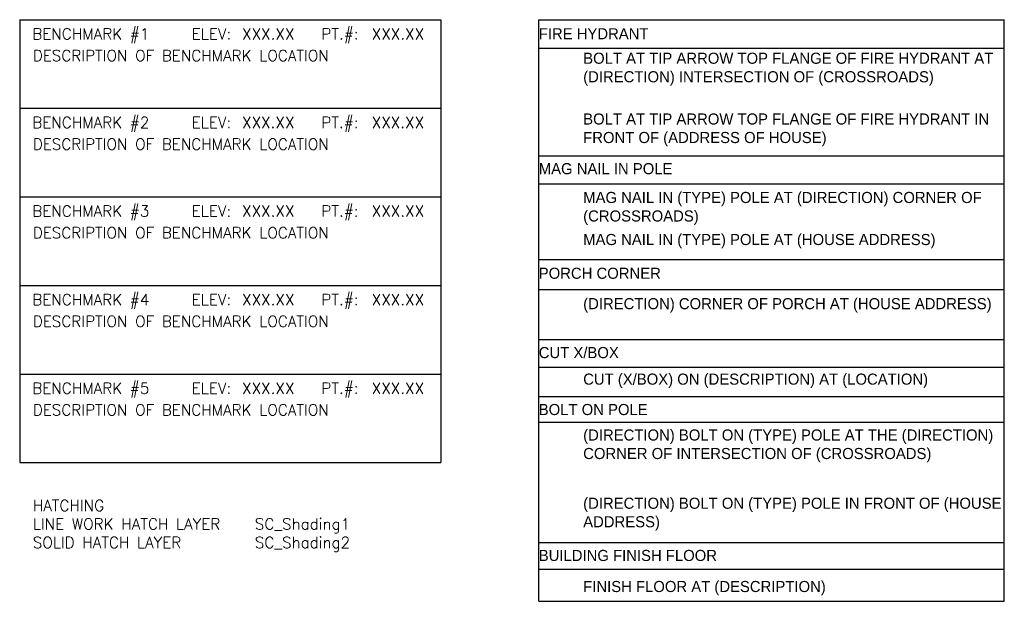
# Model space of a CAD drawing. Header units: feet. Extents: x -492 to 168807, y -198 to 321400.
# Tile 25 of 29: x 0 to 111, y 105 to 170. Entities that reach past the tile are written whole.
import ezdxf

# ---------------------------------------------------------------- set-up
doc = ezdxf.new("R2010")
doc.units = ezdxf.units.FT
doc.header["$MEASUREMENT"] = 0
doc.layers.add('SC_Scratch1', color=7, linetype='Continuous')
doc.styles.add('FINE_GRID_LINES', font='simplex')
doc.styles.get("Standard").update_dxf_attribs({"font": 'font31.shx'})

msp = doc.modelspace()

# ---------------------------------------------------------------- linework, layer by layer
at = {"layer": 'SC_Scratch1', "color": 9}
for p, q in [((-0.318, 170.08723), (47.08488, 170.08723)), ((-0.318, 170.08723), (-0.318, 120.21722)), ((47.08488, 170.08723), (47.08488, 120.21722)), ((-0.318, 160.11323), (47.08488, 160.11323)), ((-0.318, 150.13923), (47.08488, 150.13923)), ((-0.318, 140.16523), (47.08488, 140.16523)), ((-0.318, 130.19122), (47.08488, 130.19122)), ((-0.318, 120.21722), (47.08488, 120.21722))]:
    msp.add_line(p, q, dxfattribs=at)
at = {"layer": 'SC_Scratch1', "color": 6}
for p, q in [((58.1074, 104.60038), (58.1074, 170.08723)), ((58.1074, 170.08723), (110.5074, 170.08723)), ((110.5074, 104.60038), (110.5074, 170.08723)), ((58.1074, 166.89462), (110.5074, 166.89462)), ((58.1074, 154.74414), (110.5074, 154.74414)), ((58.1074, 151.58961), (110.5074, 151.58961)), ((58.1074, 143.08763), (110.5074, 143.08763)), ((58.1074, 139.703), (110.5074, 139.703)), ((58.1074, 134.07312), (110.5074, 134.07312)), ((58.1074, 130.95658), (110.5074, 130.95658)), ((58.1074, 127.67662), (110.5074, 127.67662)), ((58.1074, 124.76827), (110.5074, 124.76827)), ((58.1074, 111.22906), (110.5074, 111.22906)), ((58.1074, 108.23365), (110.5074, 108.23365)), ((58.1074, 104.60038), (110.5074, 104.60038))]:
    msp.add_line(p, q, dxfattribs=at)

# ---------------------------------------------------------------- texts
at = {"layer": 'SC_Scratch1', "color": 9, "style": 'FINE_GRID_LINES'}
for s, p in [('BENCHMARK #1', (1.09999, 167.86321)), ('ELEV:', (19.04155, 167.86321)), ('PT.#:', (33.64374, 167.86321)), ('BENCHMARK #2', (1.09999, 157.88921)), ('ELEV:', (19.04155, 157.88921)), ('PT.#:', (33.64374, 157.88921)), ('BENCHMARK #3', (1.09999, 147.91521)), ('ELEV:', (19.04155, 147.91521)), ('PT.#:', (33.64374, 147.91521)), ('BENCHMARK #4', (1.09999, 137.94121)), ('ELEV:', (19.04155, 137.94121)), ('PT.#:', (33.64374, 137.94121)), ('BENCHMARK #5', (1.09999, 127.96721)), ('ELEV:', (19.04155, 127.96721)), ('PT.#:', (33.64374, 127.96721))]:
    msp.add_text(s, height=1.25, dxfattribs=at).set_placement(p)
at = {"layer": 'SC_Scratch1', "color": 2, "style": 'FINE_GRID_LINES'}
for p in [(24.71771, 167.86321), (39.31989, 167.86321), (24.71771, 157.88921), (39.31989, 157.88921), (24.71771, 147.91521), (39.31989, 147.91521), (24.71771, 137.94121), (39.31989, 137.94121), (24.71771, 127.96721), (39.31989, 127.96721)]:
    msp.add_text('XXX.XX', height=1.25, dxfattribs=at).set_placement(p)
at = {"layer": 'SC_Scratch1', "color": 6, "char_height": 1.25, "attachment_point": 1}
for s, width, insert in [('FIRE HYDRANT', 41.5956194, (58.1074, 169.13102)), ('BOLT AT TIP ARROW TOP FLANGE OF FIRE HYDRANT AT (DIRECTION) INTERSECTION OF (CROSSROADS)', 46.7129673, (63.1074, 166.37152)), ('BOLT AT TIP ARROW TOP FLANGE OF FIRE HYDRANT IN FRONT OF (ADDRESS OF HOUSE)', 46.9782327, (63.1074, 159.53056)), ('MAG NAIL IN POLE', 41.5956194, (58.1074, 153.93694)), ('MAG NAIL IN (TYPE) POLE AT (DIRECTION) CORNER OF (CROSSROADS) ', 46.3355674, (63.1074, 150.69506)), ('MAG NAIL IN (TYPE) POLE AT (HOUSE ADDRESS) ', 46.0785051, (63.1074, 145.96157)), ('PORCH CORNER', 41.5956194, (58.1074, 142.16294)), ('(DIRECTION) CORNER OF PORCH AT (HOUSE ADDRESS) ', 46.949967, (63.1074, 138.73984)), ('CUT X/BOX', 41.5956194, (58.1074, 133.22918)), ('CUT (X/BOX) ON (DESCRIPTION) AT (LOCATION)', 46.949967, (63.1074, 130.24165)), ('BOLT ON POLE', 41.5956194, (58.1074, 126.81833)), ('(DIRECTION) BOLT ON (TYPE) POLE AT THE (DIRECTION) CORNER OF INTERSECTION OF (CROSSROADS)', 46.949967, (63.1074, 123.95088)), ('(DIRECTION) BOLT ON (TYPE) POLE IN FRONT OF (HOUSE ADDRESS)', 46.949967, (63.1074, 116.2687)), ('BUILDING FINISH FLOOR', 41.5956194, (58.1074, 110.38839)), ('FINISH FLOOR AT (DESCRIPTION)', 46.949967, (63.1074, 106.89344))]:
    msp.add_mtext_dynamic_manual_height_columns(s, width=width, gutter_width=14, heights=[0], dxfattribs=dict(at, insert=insert))
at = {"layer": 'SC_Scratch1', "color": 2, "char_height": 1.25, "width": 44.7127405, "attachment_point": 1, "style": 'FINE_GRID_LINES'}
for s, insert in [('DESCRIPTION OF BENCHMARK LOCATION ', (1.15558, 166.66867)), ('DESCRIPTION OF BENCHMARK LOCATION ', (1.15558, 156.69466)), ('DESCRIPTION OF BENCHMARK LOCATION ', (1.15558, 146.72066)), ('DESCRIPTION OF BENCHMARK LOCATION ', (1.15558, 136.74666)), ('DESCRIPTION OF BENCHMARK LOCATION ', (1.15558, 126.77266)), ('HATCHING\\P{\\C247;LINE WORK HATCH LAYER ^ISC_Shading1\\P\\C255;SOLID HATCH LAYER  ^I^ISC_Shading2}', (1.15558, 116.01732))]:
    msp.add_mtext(s, dxfattribs=dict(at, insert=insert))

doc.saveas('drawing.dxf')
